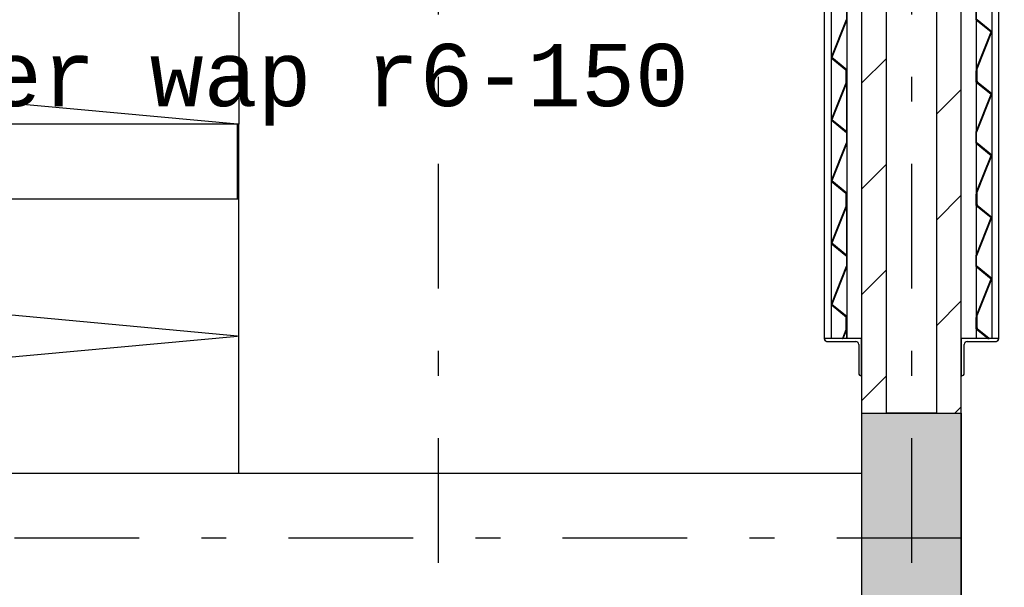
# Model space of a CAD drawing. Extents: x 2 to 87, y -108 to 11.
# Tile 250 of 256: x 29.55 to 33.5, y -20.01 to -17.73. Entities that reach past the tile are written whole.
import ezdxf

# ---------------------------------------------------------------- set-up
doc = ezdxf.new("R2010")
doc.units = 0
doc.header["$MEASUREMENT"] = 0
doc.linetypes.add('DASHDOT', pattern=[1, 0.5, -0.25, 0, -0.25])
for name, color, linetype in [('14', 7, 'CONTINUOUS'), ('18', 7, 'CONTINUOUS'), ('2', 7, 'CONTINUOUS'), ('25', 7, 'CONTINUOUS'), ('4', 7, 'CONTINUOUS'), ('5', 7, 'CONTINUOUS'), ('6', 7, 'CONTINUOUS'), ('8', 7, 'CONTINUOUS')]:
    doc.layers.add(name, color=color, linetype=linetype)
doc.styles.add('MONOTXT', font='MONOTXT', dxfattribs={"height": 0.2})

# ---------------------------------------------------------------- blocks, each defined once
blk = doc.blocks.new('*N700')
at = {"layer": '25', "color": 62, "linetype": 'Continuous'}
for p, q in [((32.8641, -18.9235), (32.8661, -18.9235)), ((32.8641, -18.9235), (32.8641, -18.973)), ((32.8661, -18.9235), (32.8661, -18.973)), ((32.8638, -18.9737), (32.8503, -19.0075)), ((32.8661, -18.9737), (32.8526, -19.0075)), ((32.8641, -18.973), (32.8638, -18.9737)), ((32.8661, -18.973), (32.8661, -18.9737)), ((32.8503, -19.0075), (32.8526, -19.0075))]:
    blk.add_line(p, q, dxfattribs=at)
for points in [[(32.8641, -18.9235), (32.8641, -18.9235), (32.8661, -18.9235)], [(32.8641, -18.9235), (32.8641, -18.973), (32.8661, -18.973)], [(32.8641, -18.9235), (32.8661, -18.9235), (32.8661, -18.973)], [(32.8638, -18.9737), (32.8503, -19.0075), (32.8526, -19.0075)], [(32.8638, -18.9737), (32.8661, -18.9737), (32.8526, -19.0075)], [(32.8641, -18.973), (32.8638, -18.9737), (32.8661, -18.9737)], [(32.8641, -18.973), (32.8661, -18.973), (32.8661, -18.9737)], [(32.8503, -19.0075), (32.8503, -19.0075), (32.8526, -19.0075)]]:
    blk.add_solid(points, dxfattribs=at)
blk = doc.blocks.new('*N701')
at = {"layer": '25', "color": 62, "linetype": 'Continuous'}
for p, q in [((32.8641, -18.4285), (32.8661, -18.4285)), ((32.8641, -18.4285), (32.8641, -18.478)), ((32.8661, -18.4285), (32.8661, -18.478)), ((32.8638, -18.4788), (32.805, -18.6251)), ((32.8661, -18.4788), (32.8073, -18.6251)), ((32.8641, -18.478), (32.8638, -18.4788)), ((32.8661, -18.478), (32.8661, -18.4788)), ((32.805, -18.6251), (32.8046, -18.6262)), ((32.8046, -18.6262), (32.8641, -18.6741)), ((32.8073, -18.6251), (32.8086, -18.6262)), ((32.8086, -18.6262), (32.8681, -18.6741)), ((32.8641, -18.6741), (32.8661, -18.6757)), ((32.8661, -18.6757), (32.8661, -18.7186)), ((32.8681, -18.6741), (32.8681, -18.6757)), ((32.8681, -18.6757), (32.8681, -18.7186)), ((32.8658, -18.7193), (32.805, -18.8707)), ((32.8681, -18.7193), (32.8073, -18.8707)), ((32.8661, -18.7186), (32.8658, -18.7193)), ((32.8681, -18.7186), (32.8681, -18.7193)), ((32.805, -18.8707), (32.8046, -18.8717)), ((32.8046, -18.8717), (32.8641, -18.9196)), ((32.8073, -18.8707), (32.8086, -18.8717)), ((32.8086, -18.8717), (32.8681, -18.9196)), ((32.8641, -18.9196), (32.8661, -18.9213)), ((32.8661, -18.9213), (32.8661, -18.9649)), ((32.8681, -18.9196), (32.8681, -18.9213)), ((32.8681, -18.9213), (32.8681, -18.9649)), ((32.8661, -18.9649), (32.8681, -18.9649))]:
    blk.add_line(p, q, dxfattribs=at)
for points in [[(32.8641, -18.4285), (32.8641, -18.4285), (32.8661, -18.4285)], [(32.8641, -18.4285), (32.8641, -18.478), (32.8661, -18.478)], [(32.8641, -18.4285), (32.8661, -18.4285), (32.8661, -18.478)], [(32.8638, -18.4788), (32.805, -18.6251), (32.8073, -18.6251)], [(32.8638, -18.4788), (32.8661, -18.4788), (32.8073, -18.6251)], [(32.8641, -18.478), (32.8638, -18.4788), (32.8661, -18.4788)], [(32.8641, -18.478), (32.8661, -18.478), (32.8661, -18.4788)], [(32.805, -18.6251), (32.8046, -18.6262), (32.8086, -18.6262)], [(32.8046, -18.6262), (32.8641, -18.6741), (32.8681, -18.6741)], [(32.8046, -18.6262), (32.8086, -18.6262), (32.8681, -18.6741)], [(32.805, -18.6251), (32.8073, -18.6251), (32.8086, -18.6262)], [(32.8641, -18.6741), (32.8661, -18.6757), (32.8681, -18.6757)], [(32.8641, -18.6741), (32.8681, -18.6741), (32.8681, -18.6757)], [(32.8661, -18.6757), (32.8661, -18.7186), (32.8681, -18.7186)], [(32.8661, -18.6757), (32.8681, -18.6757), (32.8681, -18.7186)], [(32.8658, -18.7193), (32.805, -18.8707), (32.8073, -18.8707)], [(32.8658, -18.7193), (32.8681, -18.7193), (32.8073, -18.8707)], [(32.8661, -18.7186), (32.8658, -18.7193), (32.8681, -18.7193)], [(32.8661, -18.7186), (32.8681, -18.7186), (32.8681, -18.7193)], [(32.805, -18.8707), (32.8046, -18.8717), (32.8086, -18.8717)], [(32.8046, -18.8717), (32.8641, -18.9196), (32.8681, -18.9196)], [(32.8046, -18.8717), (32.8086, -18.8717), (32.8681, -18.9196)], [(32.805, -18.8707), (32.8073, -18.8707), (32.8086, -18.8717)], [(32.8641, -18.9196), (32.8661, -18.9213), (32.8681, -18.9213)], [(32.8641, -18.9196), (32.8681, -18.9196), (32.8681, -18.9213)], [(32.8661, -18.9213), (32.8661, -18.9649), (32.8681, -18.9649)], [(32.8661, -18.9213), (32.8681, -18.9213), (32.8681, -18.9649)], [(32.8661, -18.9649), (32.8661, -18.9649), (32.8681, -18.9649)]]:
    blk.add_solid(points, dxfattribs=at)
blk = doc.blocks.new('*N702')
at = {"layer": '25', "color": 62, "linetype": 'Continuous'}
for p, q in [((32.8641, -17.9336), (32.8661, -17.9336)), ((32.8641, -17.9336), (32.8641, -17.983)), ((32.8661, -17.9336), (32.8661, -17.983)), ((32.8638, -17.9838), (32.805, -18.1302)), ((32.8661, -17.9838), (32.8073, -18.1302)), ((32.8641, -17.983), (32.8638, -17.9838)), ((32.8661, -17.983), (32.8661, -17.9838)), ((32.805, -18.1302), (32.8046, -18.1312)), ((32.8046, -18.1312), (32.8641, -18.1791)), ((32.8073, -18.1302), (32.8086, -18.1312)), ((32.8086, -18.1312), (32.8681, -18.1791)), ((32.8641, -18.1791), (32.8661, -18.1807)), ((32.8661, -18.1807), (32.8661, -18.2236)), ((32.8681, -18.1791), (32.8681, -18.1807)), ((32.8681, -18.1807), (32.8681, -18.2236)), ((32.8658, -18.2243), (32.805, -18.3757)), ((32.8681, -18.2243), (32.8073, -18.3757)), ((32.8661, -18.2236), (32.8658, -18.2243)), ((32.8681, -18.2236), (32.8681, -18.2243)), ((32.805, -18.3757), (32.8046, -18.3768)), ((32.8046, -18.3768), (32.8641, -18.4246)), ((32.8073, -18.3757), (32.8086, -18.3768)), ((32.8086, -18.3768), (32.8681, -18.4246)), ((32.8641, -18.4246), (32.8661, -18.4263)), ((32.8661, -18.4263), (32.8661, -18.4699)), ((32.8681, -18.4246), (32.8681, -18.4263)), ((32.8681, -18.4263), (32.8681, -18.4699)), ((32.8661, -18.4699), (32.8681, -18.4699))]:
    blk.add_line(p, q, dxfattribs=at)
for points in [[(32.8641, -17.9336), (32.8641, -17.9336), (32.8661, -17.9336)], [(32.8641, -17.9336), (32.8641, -17.983), (32.8661, -17.983)], [(32.8641, -17.9336), (32.8661, -17.9336), (32.8661, -17.983)], [(32.8638, -17.9838), (32.805, -18.1302), (32.8073, -18.1302)], [(32.8638, -17.9838), (32.8661, -17.9838), (32.8073, -18.1302)], [(32.8641, -17.983), (32.8638, -17.9838), (32.8661, -17.9838)], [(32.8641, -17.983), (32.8661, -17.983), (32.8661, -17.9838)], [(32.805, -18.1302), (32.8046, -18.1312), (32.8086, -18.1312)], [(32.8046, -18.1312), (32.8641, -18.1791), (32.8681, -18.1791)], [(32.8046, -18.1312), (32.8086, -18.1312), (32.8681, -18.1791)], [(32.805, -18.1302), (32.8073, -18.1302), (32.8086, -18.1312)], [(32.8641, -18.1791), (32.8661, -18.1807), (32.8681, -18.1807)], [(32.8641, -18.1791), (32.8681, -18.1791), (32.8681, -18.1807)], [(32.8661, -18.1807), (32.8661, -18.2236), (32.8681, -18.2236)], [(32.8661, -18.1807), (32.8681, -18.1807), (32.8681, -18.2236)], [(32.8658, -18.2243), (32.805, -18.3757), (32.8073, -18.3757)], [(32.8658, -18.2243), (32.8681, -18.2243), (32.8073, -18.3757)], [(32.8661, -18.2236), (32.8658, -18.2243), (32.8681, -18.2243)], [(32.8661, -18.2236), (32.8681, -18.2236), (32.8681, -18.2243)], [(32.805, -18.3757), (32.8046, -18.3768), (32.8086, -18.3768)], [(32.8046, -18.3768), (32.8641, -18.4246), (32.8681, -18.4246)], [(32.8046, -18.3768), (32.8086, -18.3768), (32.8681, -18.4246)], [(32.805, -18.3757), (32.8073, -18.3757), (32.8086, -18.3768)], [(32.8641, -18.4246), (32.8661, -18.4263), (32.8681, -18.4263)], [(32.8641, -18.4246), (32.8681, -18.4246), (32.8681, -18.4263)], [(32.8661, -18.4263), (32.8661, -18.4699), (32.8681, -18.4699)], [(32.8661, -18.4263), (32.8681, -18.4263), (32.8681, -18.4699)], [(32.8661, -18.4699), (32.8661, -18.4699), (32.8681, -18.4699)]]:
    blk.add_solid(points, dxfattribs=at)
blk = doc.blocks.new('*N703')
at = {"layer": '25', "color": 62, "linetype": 'Continuous'}
for p, q in [((32.8641, -17.4386), (32.8661, -17.4386)), ((32.8641, -17.4386), (32.8641, -17.4881)), ((32.8661, -17.4386), (32.8661, -17.4881)), ((32.8638, -17.4888), (32.805, -17.6352)), ((32.8661, -17.4888), (32.8073, -17.6352)), ((32.8641, -17.4881), (32.8638, -17.4888)), ((32.8661, -17.4881), (32.8661, -17.4888)), ((32.805, -17.6352), (32.8046, -17.6362)), ((32.8046, -17.6362), (32.8641, -17.6841)), ((32.8073, -17.6352), (32.8086, -17.6362)), ((32.8086, -17.6362), (32.8681, -17.6841)), ((32.8641, -17.6841), (32.8661, -17.6858)), ((32.8661, -17.6858), (32.8661, -17.7286)), ((32.8681, -17.6841), (32.8681, -17.6858)), ((32.8681, -17.6858), (32.8681, -17.7286)), ((32.8658, -17.7294), (32.805, -17.8807)), ((32.8681, -17.7294), (32.8073, -17.8807)), ((32.8661, -17.7286), (32.8658, -17.7294)), ((32.8681, -17.7286), (32.8681, -17.7294)), ((32.805, -17.8807), (32.8046, -17.8818)), ((32.8046, -17.8818), (32.8641, -17.9297)), ((32.8073, -17.8807), (32.8086, -17.8818)), ((32.8086, -17.8818), (32.8681, -17.9297)), ((32.8641, -17.9297), (32.8661, -17.9313)), ((32.8661, -17.9313), (32.8661, -17.9749)), ((32.8681, -17.9297), (32.8681, -17.9313)), ((32.8681, -17.9313), (32.8681, -17.9749)), ((32.8661, -17.9749), (32.8681, -17.9749))]:
    blk.add_line(p, q, dxfattribs=at)
for points in [[(32.8641, -17.4386), (32.8641, -17.4386), (32.8661, -17.4386)], [(32.8641, -17.4386), (32.8641, -17.4881), (32.8661, -17.4881)], [(32.8641, -17.4386), (32.8661, -17.4386), (32.8661, -17.4881)], [(32.8638, -17.4888), (32.805, -17.6352), (32.8073, -17.6352)], [(32.8638, -17.4888), (32.8661, -17.4888), (32.8073, -17.6352)], [(32.8641, -17.4881), (32.8638, -17.4888), (32.8661, -17.4888)], [(32.8641, -17.4881), (32.8661, -17.4881), (32.8661, -17.4888)], [(32.805, -17.6352), (32.8046, -17.6362), (32.8086, -17.6362)], [(32.8046, -17.6362), (32.8641, -17.6841), (32.8681, -17.6841)], [(32.8046, -17.6362), (32.8086, -17.6362), (32.8681, -17.6841)], [(32.805, -17.6352), (32.8073, -17.6352), (32.8086, -17.6362)], [(32.8641, -17.6841), (32.8661, -17.6858), (32.8681, -17.6858)], [(32.8641, -17.6841), (32.8681, -17.6841), (32.8681, -17.6858)], [(32.8661, -17.6858), (32.8661, -17.7286), (32.8681, -17.7286)], [(32.8661, -17.6858), (32.8681, -17.6858), (32.8681, -17.7286)], [(32.8658, -17.7294), (32.805, -17.8807), (32.8073, -17.8807)], [(32.8658, -17.7294), (32.8681, -17.7294), (32.8073, -17.8807)], [(32.8661, -17.7286), (32.8658, -17.7294), (32.8681, -17.7294)], [(32.8661, -17.7286), (32.8681, -17.7286), (32.8681, -17.7294)], [(32.805, -17.8807), (32.8046, -17.8818), (32.8086, -17.8818)], [(32.8046, -17.8818), (32.8641, -17.9297), (32.8681, -17.9297)], [(32.8046, -17.8818), (32.8086, -17.8818), (32.8681, -17.9297)], [(32.805, -17.8807), (32.8073, -17.8807), (32.8086, -17.8818)], [(32.8641, -17.9297), (32.8661, -17.9313), (32.8681, -17.9313)], [(32.8641, -17.9297), (32.8681, -17.9297), (32.8681, -17.9313)], [(32.8661, -17.9313), (32.8661, -17.9749), (32.8681, -17.9749)], [(32.8661, -17.9313), (32.8681, -17.9313), (32.8681, -17.9749)], [(32.8661, -17.9749), (32.8661, -17.9749), (32.8681, -17.9749)]]:
    blk.add_solid(points, dxfattribs=at)
blk = doc.blocks.new('*N733')
at = {"layer": '25', "color": 62, "linetype": 'Continuous'}
for p, q in [((-32.8681, 17.534), (-32.8681, 17.5776)), ((-32.8661, 17.5776), (-32.8681, 17.5776)), ((-32.8661, 17.534), (-32.8661, 17.5776)), ((-32.8681, 17.5323), (-32.8681, 17.534)), ((-32.8086, 17.4845), (-32.8681, 17.5323)), ((-32.8641, 17.5323), (-32.8661, 17.534)), ((-32.8046, 17.4845), (-32.8641, 17.5323)), ((-32.8681, 17.332), (-32.8073, 17.4834)), ((-32.8658, 17.332), (-32.805, 17.4834)), ((-32.8073, 17.4834), (-32.8086, 17.4845)), ((-32.805, 17.4834), (-32.8046, 17.4845)), ((-32.8681, 17.3313), (-32.8681, 17.332)), ((-32.8681, 17.2884), (-32.8681, 17.3313)), ((-32.8661, 17.3313), (-32.8658, 17.332)), ((-32.8661, 17.2884), (-32.8661, 17.3313)), ((-32.8681, 17.2868), (-32.8681, 17.2884)), ((-32.8086, 17.2389), (-32.8681, 17.2868)), ((-32.8641, 17.2868), (-32.8661, 17.2884)), ((-32.8046, 17.2389), (-32.8641, 17.2868)), ((-32.8661, 17.0915), (-32.8073, 17.2379)), ((-32.8638, 17.0915), (-32.805, 17.2379)), ((-32.8073, 17.2379), (-32.8086, 17.2389)), ((-32.805, 17.2379), (-32.8046, 17.2389)), ((-32.8661, 17.0907), (-32.8661, 17.0915)), ((-32.8661, 17.0412), (-32.8661, 17.0907)), ((-32.8641, 17.0907), (-32.8638, 17.0915)), ((-32.8641, 17.0412), (-32.8641, 17.0907)), ((-32.8641, 17.0412), (-32.8661, 17.0412))]:
    blk.add_line(p, q, dxfattribs=at)
for points in [[(-32.8661, 17.534), (-32.8661, 17.5776), (-32.8681, 17.5776)], [(-32.8661, 17.534), (-32.8681, 17.534), (-32.8681, 17.5776)], [(-32.8661, 17.5776), (-32.8661, 17.5776), (-32.8681, 17.5776)], [(-32.8641, 17.5323), (-32.8661, 17.534), (-32.8681, 17.534)], [(-32.8641, 17.5323), (-32.8681, 17.5323), (-32.8681, 17.534)], [(-32.8046, 17.4845), (-32.8641, 17.5323), (-32.8681, 17.5323)], [(-32.8046, 17.4845), (-32.8086, 17.4845), (-32.8681, 17.5323)], [(-32.8658, 17.332), (-32.8681, 17.332), (-32.8073, 17.4834)], [(-32.8658, 17.332), (-32.805, 17.4834), (-32.8073, 17.4834)], [(-32.805, 17.4834), (-32.8046, 17.4845), (-32.8086, 17.4845)], [(-32.805, 17.4834), (-32.8073, 17.4834), (-32.8086, 17.4845)], [(-32.8661, 17.3313), (-32.8658, 17.332), (-32.8681, 17.332)], [(-32.8661, 17.3313), (-32.8681, 17.3313), (-32.8681, 17.332)], [(-32.8661, 17.2884), (-32.8661, 17.3313), (-32.8681, 17.3313)], [(-32.8661, 17.2884), (-32.8681, 17.2884), (-32.8681, 17.3313)], [(-32.8641, 17.2868), (-32.8661, 17.2884), (-32.8681, 17.2884)], [(-32.8641, 17.2868), (-32.8681, 17.2868), (-32.8681, 17.2884)], [(-32.8046, 17.2389), (-32.8641, 17.2868), (-32.8681, 17.2868)], [(-32.8046, 17.2389), (-32.8086, 17.2389), (-32.8681, 17.2868)], [(-32.8638, 17.0915), (-32.8661, 17.0915), (-32.8073, 17.2379)], [(-32.8638, 17.0915), (-32.805, 17.2379), (-32.8073, 17.2379)], [(-32.805, 17.2379), (-32.8046, 17.2389), (-32.8086, 17.2389)], [(-32.805, 17.2379), (-32.8073, 17.2379), (-32.8086, 17.2389)], [(-32.8641, 17.0907), (-32.8638, 17.0915), (-32.8661, 17.0915)], [(-32.8641, 17.0907), (-32.8661, 17.0907), (-32.8661, 17.0915)], [(-32.8641, 17.0412), (-32.8641, 17.0907), (-32.8661, 17.0907)], [(-32.8641, 17.0412), (-32.8661, 17.0412), (-32.8661, 17.0907)], [(-32.8641, 17.0412), (-32.8641, 17.0412), (-32.8661, 17.0412)]]:
    blk.add_solid(points, dxfattribs=at)
blk = doc.blocks.new('*N734')
at = {"layer": '25', "color": 62, "linetype": 'Continuous'}
for p, q in [((-32.8681, 17.039), (-32.8681, 17.0826)), ((-32.8661, 17.0826), (-32.8681, 17.0826)), ((-32.8661, 17.039), (-32.8661, 17.0826)), ((-32.8681, 17.0373), (-32.8681, 17.039)), ((-32.8086, 16.9895), (-32.8681, 17.0373)), ((-32.8641, 17.0373), (-32.8661, 17.039)), ((-32.8046, 16.9895), (-32.8641, 17.0373)), ((-32.8681, 16.8371), (-32.8073, 16.9884)), ((-32.8658, 16.8371), (-32.805, 16.9884)), ((-32.8073, 16.9884), (-32.8086, 16.9895)), ((-32.805, 16.9884), (-32.8046, 16.9895)), ((-32.8681, 16.8363), (-32.8681, 16.8371)), ((-32.8681, 16.7935), (-32.8681, 16.8363)), ((-32.8661, 16.8363), (-32.8658, 16.8371)), ((-32.8661, 16.7935), (-32.8661, 16.8363)), ((-32.8681, 16.7918), (-32.8681, 16.7935)), ((-32.8086, 16.7439), (-32.8681, 16.7918)), ((-32.8641, 16.7918), (-32.8661, 16.7935)), ((-32.8046, 16.7439), (-32.8641, 16.7918)), ((-32.8661, 16.5965), (-32.8073, 16.7429)), ((-32.8638, 16.5965), (-32.805, 16.7429)), ((-32.8073, 16.7429), (-32.8086, 16.7439)), ((-32.805, 16.7429), (-32.8046, 16.7439)), ((-32.8661, 16.5957), (-32.8661, 16.5965)), ((-32.8661, 16.5463), (-32.8661, 16.5957)), ((-32.8641, 16.5957), (-32.8638, 16.5965)), ((-32.8641, 16.5463), (-32.8641, 16.5957)), ((-32.8641, 16.5463), (-32.8661, 16.5463))]:
    blk.add_line(p, q, dxfattribs=at)
for points in [[(-32.8661, 17.039), (-32.8661, 17.0826), (-32.8681, 17.0826)], [(-32.8661, 17.039), (-32.8681, 17.039), (-32.8681, 17.0826)], [(-32.8661, 17.0826), (-32.8661, 17.0826), (-32.8681, 17.0826)], [(-32.8641, 17.0373), (-32.8661, 17.039), (-32.8681, 17.039)], [(-32.8641, 17.0373), (-32.8681, 17.0373), (-32.8681, 17.039)], [(-32.8046, 16.9895), (-32.8641, 17.0373), (-32.8681, 17.0373)], [(-32.8046, 16.9895), (-32.8086, 16.9895), (-32.8681, 17.0373)], [(-32.8658, 16.8371), (-32.8681, 16.8371), (-32.8073, 16.9884)], [(-32.8658, 16.8371), (-32.805, 16.9884), (-32.8073, 16.9884)], [(-32.805, 16.9884), (-32.8046, 16.9895), (-32.8086, 16.9895)], [(-32.805, 16.9884), (-32.8073, 16.9884), (-32.8086, 16.9895)], [(-32.8661, 16.8363), (-32.8658, 16.8371), (-32.8681, 16.8371)], [(-32.8661, 16.8363), (-32.8681, 16.8363), (-32.8681, 16.8371)], [(-32.8661, 16.7935), (-32.8661, 16.8363), (-32.8681, 16.8363)], [(-32.8661, 16.7935), (-32.8681, 16.7935), (-32.8681, 16.8363)], [(-32.8641, 16.7918), (-32.8661, 16.7935), (-32.8681, 16.7935)], [(-32.8641, 16.7918), (-32.8681, 16.7918), (-32.8681, 16.7935)], [(-32.8046, 16.7439), (-32.8641, 16.7918), (-32.8681, 16.7918)], [(-32.8046, 16.7439), (-32.8086, 16.7439), (-32.8681, 16.7918)], [(-32.8638, 16.5965), (-32.8661, 16.5965), (-32.8073, 16.7429)], [(-32.8638, 16.5965), (-32.805, 16.7429), (-32.8073, 16.7429)], [(-32.805, 16.7429), (-32.8046, 16.7439), (-32.8086, 16.7439)], [(-32.805, 16.7429), (-32.8073, 16.7429), (-32.8086, 16.7439)], [(-32.8641, 16.5957), (-32.8638, 16.5965), (-32.8661, 16.5965)], [(-32.8641, 16.5957), (-32.8661, 16.5957), (-32.8661, 16.5965)], [(-32.8641, 16.5463), (-32.8641, 16.5957), (-32.8661, 16.5957)], [(-32.8641, 16.5463), (-32.8661, 16.5463), (-32.8661, 16.5957)], [(-32.8641, 16.5463), (-32.8641, 16.5463), (-32.8661, 16.5463)]]:
    blk.add_solid(points, dxfattribs=at)
blk = doc.blocks.new('*N735')
at = {"layer": '25', "color": 62, "linetype": 'Continuous'}
for p, q in [((-32.8681, 16.544), (-32.8681, 16.5876)), ((-32.8661, 16.5876), (-32.8681, 16.5876)), ((-32.8661, 16.544), (-32.8661, 16.5876)), ((-32.8681, 16.5424), (-32.8681, 16.544)), ((-32.8086, 16.4945), (-32.8681, 16.5424)), ((-32.8641, 16.5424), (-32.8661, 16.544)), ((-32.8046, 16.4945), (-32.8641, 16.5424)), ((-32.8681, 16.3421), (-32.8073, 16.4934)), ((-32.8658, 16.3421), (-32.805, 16.4934)), ((-32.8073, 16.4934), (-32.8086, 16.4945)), ((-32.805, 16.4934), (-32.8046, 16.4945)), ((-32.8681, 16.3413), (-32.8681, 16.3421)), ((-32.8681, 16.2985), (-32.8681, 16.3413)), ((-32.8661, 16.3413), (-32.8658, 16.3421)), ((-32.8661, 16.2985), (-32.8661, 16.3413)), ((-32.8681, 16.2968), (-32.8681, 16.2985)), ((-32.8086, 16.249), (-32.8681, 16.2968)), ((-32.8641, 16.2968), (-32.8661, 16.2985)), ((-32.8046, 16.249), (-32.8641, 16.2968)), ((-32.8661, 16.1015), (-32.8073, 16.2479)), ((-32.8638, 16.1015), (-32.805, 16.2479)), ((-32.8073, 16.2479), (-32.8086, 16.249)), ((-32.805, 16.2479), (-32.8046, 16.249)), ((-32.8661, 16.1008), (-32.8661, 16.1015)), ((-32.8661, 16.0513), (-32.8661, 16.1008)), ((-32.8641, 16.1008), (-32.8638, 16.1015)), ((-32.8641, 16.0513), (-32.8641, 16.1008)), ((-32.8641, 16.0513), (-32.8661, 16.0513))]:
    blk.add_line(p, q, dxfattribs=at)
for points in [[(-32.8661, 16.544), (-32.8661, 16.5876), (-32.8681, 16.5876)], [(-32.8661, 16.544), (-32.8681, 16.544), (-32.8681, 16.5876)], [(-32.8661, 16.5876), (-32.8661, 16.5876), (-32.8681, 16.5876)], [(-32.8641, 16.5424), (-32.8661, 16.544), (-32.8681, 16.544)], [(-32.8641, 16.5424), (-32.8681, 16.5424), (-32.8681, 16.544)], [(-32.8046, 16.4945), (-32.8641, 16.5424), (-32.8681, 16.5424)], [(-32.8046, 16.4945), (-32.8086, 16.4945), (-32.8681, 16.5424)], [(-32.8658, 16.3421), (-32.8681, 16.3421), (-32.8073, 16.4934)], [(-32.8658, 16.3421), (-32.805, 16.4934), (-32.8073, 16.4934)], [(-32.805, 16.4934), (-32.8046, 16.4945), (-32.8086, 16.4945)], [(-32.805, 16.4934), (-32.8073, 16.4934), (-32.8086, 16.4945)], [(-32.8661, 16.3413), (-32.8658, 16.3421), (-32.8681, 16.3421)], [(-32.8661, 16.3413), (-32.8681, 16.3413), (-32.8681, 16.3421)], [(-32.8661, 16.2985), (-32.8661, 16.3413), (-32.8681, 16.3413)], [(-32.8661, 16.2985), (-32.8681, 16.2985), (-32.8681, 16.3413)], [(-32.8641, 16.2968), (-32.8661, 16.2985), (-32.8681, 16.2985)], [(-32.8641, 16.2968), (-32.8681, 16.2968), (-32.8681, 16.2985)], [(-32.8046, 16.249), (-32.8641, 16.2968), (-32.8681, 16.2968)], [(-32.8046, 16.249), (-32.8086, 16.249), (-32.8681, 16.2968)], [(-32.8638, 16.1015), (-32.8661, 16.1015), (-32.8073, 16.2479)], [(-32.8638, 16.1015), (-32.805, 16.2479), (-32.8073, 16.2479)], [(-32.805, 16.2479), (-32.8046, 16.249), (-32.8086, 16.249)], [(-32.805, 16.2479), (-32.8073, 16.2479), (-32.8086, 16.249)], [(-32.8641, 16.1008), (-32.8638, 16.1015), (-32.8661, 16.1015)], [(-32.8641, 16.1008), (-32.8661, 16.1008), (-32.8661, 16.1015)], [(-32.8641, 16.0513), (-32.8641, 16.1008), (-32.8661, 16.1008)], [(-32.8641, 16.0513), (-32.8661, 16.0513), (-32.8661, 16.1008)], [(-32.8641, 16.0513), (-32.8641, 16.0513), (-32.8661, 16.0513)]]:
    blk.add_solid(points, dxfattribs=at)
blk = doc.blocks.new('*N736')
at = {"layer": '25', "color": 62, "linetype": 'Continuous'}
for p, q in [((-32.8681, 16.049), (-32.8681, 16.0927)), ((-32.8661, 16.0927), (-32.8681, 16.0927)), ((-32.8661, 16.049), (-32.8661, 16.0927)), ((-32.8681, 16.0474), (-32.8681, 16.049)), ((-32.82, 16.0087), (-32.8681, 16.0474)), ((-32.8641, 16.0474), (-32.8661, 16.049)), ((-32.8159, 16.0087), (-32.8641, 16.0474)), ((-32.8159, 16.0087), (-32.82, 16.0087))]:
    blk.add_line(p, q, dxfattribs=at)
for points in [[(-32.8661, 16.049), (-32.8661, 16.0927), (-32.8681, 16.0927)], [(-32.8661, 16.049), (-32.8681, 16.049), (-32.8681, 16.0927)], [(-32.8661, 16.0927), (-32.8661, 16.0927), (-32.8681, 16.0927)], [(-32.8641, 16.0474), (-32.8661, 16.049), (-32.8681, 16.049)], [(-32.8641, 16.0474), (-32.8681, 16.0474), (-32.8681, 16.049)], [(-32.8159, 16.0087), (-32.8641, 16.0474), (-32.8681, 16.0474)], [(-32.8159, 16.0087), (-32.82, 16.0087), (-32.8681, 16.0474)], [(-32.8159, 16.0087), (-32.8159, 16.0087), (-32.82, 16.0087)]]:
    blk.add_solid(points, dxfattribs=at)

msp = doc.modelspace()

# ---------------------------------------------------------------- linework, layer by layer
at = {"layer": '14', "color": 62, "linetype": 'Continuous'}
for p, q in [((30.422, -18.4475), (30.422, -18.1475)), ((21.9276, -18.4475), (30.422, -18.4475))]:
    msp.add_line(p, q, dxfattribs=at)
at = {"layer": '18', "color": 62, "linetype": 'Continuous'}
for p, q in [((30.4276, -17.0475), (30.4276, -18.1475)), ((30.4276, -18.1475), (24.4276, -18.1475)), ((30.4276, -18.4475), (30.4276, -18.1475)), ((24.4276, -18.4475), (30.4276, -18.4475)), ((30.4276, -19.5475), (30.4276, -18.4475)), ((24.4276, -19.5475), (30.4276, -19.5475)), ((30.4276, -19.5475), (32.9276, -19.5475))]:
    msp.add_line(p, q, dxfattribs=at)
at = {"layer": '2', "color": 62, "linetype": 'Continuous'}
for p, q in [((33.4505, -17.5317), (33.4505, -17.7773)), ((32.8046, -17.6362), (32.8046, -17.8818)), ((32.8681, -17.7294), (32.8681, -17.6841)), ((33.387, -17.6842), (33.387, -17.7294)), ((32.8661, -17.7286), (32.8046, -17.8818)), ((32.8073, -17.8807), (32.8681, -17.7294)), ((32.8681, -17.7294), (32.8681, -17.9297)), ((33.387, -17.7294), (33.4478, -17.7783)), ((33.387, -17.7294), (33.387, -17.9336)), ((33.4505, -17.7773), (33.389, -17.7278)), ((33.4478, -17.7783), (33.389, -17.9247)), ((33.391, -17.9255), (33.4505, -17.7773)), ((33.4505, -17.7773), (33.4505, -18.0267)), ((32.8046, -17.8818), (32.8661, -17.9313)), ((32.8046, -17.8818), (32.8046, -18.1312)), ((32.8681, -17.9297), (32.8073, -17.8807)), ((32.8661, -17.9336), (32.8641, -17.9336)), ((32.8641, -17.9336), (32.8641, -17.983)), ((32.8661, -17.9313), (32.8661, -17.9749)), ((32.8661, -17.9838), (32.8661, -17.9336)), ((32.8681, -17.9749), (32.8681, -17.9297)), ((33.389, -17.9336), (33.387, -17.9336)), ((33.387, -17.9336), (33.387, -17.9789)), ((33.389, -17.9247), (33.389, -17.975)), ((33.389, -17.9772), (33.389, -17.9336)), ((33.391, -17.975), (33.391, -17.9255)), ((32.8661, -17.9749), (32.8681, -17.9749)), ((32.8681, -17.9749), (32.8681, -18.1791)), ((33.387, -17.9789), (33.4478, -18.0278)), ((33.387, -17.9789), (33.387, -18.1791)), ((33.389, -17.975), (33.391, -17.975)), ((33.4505, -18.0267), (33.389, -17.9772)), ((33.391, -17.975), (33.391, -17.9789)), ((32.8641, -17.983), (32.8046, -18.1312)), ((32.8073, -18.1302), (32.8661, -17.9838)), ((32.8661, -17.9838), (32.8661, -18.1775)), ((33.4478, -18.0278), (33.387, -18.1791)), ((33.389, -18.1799), (33.4505, -18.0267)), ((33.4505, -18.0267), (33.4505, -18.2723)), ((32.8046, -18.1312), (32.8661, -18.1807)), ((32.8046, -18.1312), (32.8046, -18.3768)), ((32.8681, -18.1791), (32.8073, -18.1302)), ((32.8661, -18.1807), (32.8661, -18.2236)), ((32.8681, -18.2243), (32.8681, -18.1791)), ((33.387, -18.1791), (33.387, -18.2244)), ((33.389, -18.2227), (33.389, -18.1799)), ((32.8661, -18.2236), (32.8046, -18.3768)), ((32.8073, -18.3757), (32.8681, -18.2243)), ((32.8681, -18.2243), (32.8681, -18.4246)), ((33.387, -18.2244), (33.4478, -18.2733)), ((33.387, -18.2244), (33.387, -18.4286)), ((33.4505, -18.2723), (33.389, -18.2227)), ((33.4478, -18.2733), (33.389, -18.4197)), ((33.391, -18.4205), (33.4505, -18.2723)), ((33.4505, -18.2723), (33.4505, -18.5217)), ((32.8046, -18.3768), (32.8661, -18.4263)), ((32.8046, -18.3768), (32.8046, -18.6262)), ((32.8681, -18.4246), (32.8073, -18.3757)), ((32.8661, -18.4285), (32.8641, -18.4285)), ((32.8641, -18.4285), (32.8641, -18.478)), ((32.8661, -18.4263), (32.8661, -18.4699)), ((32.8661, -18.4788), (32.8661, -18.4285)), ((32.8681, -18.4699), (32.8681, -18.4246)), ((33.389, -18.4286), (33.387, -18.4286)), ((33.387, -18.4286), (33.387, -18.4738)), ((33.389, -18.4197), (33.389, -18.4699)), ((33.389, -18.4722), (33.389, -18.4286)), ((33.391, -18.4699), (33.391, -18.4205)), ((32.8641, -18.478), (32.8046, -18.6262)), ((32.8073, -18.6251), (32.8661, -18.4788)), ((32.8661, -18.4699), (32.8681, -18.4699)), ((32.8661, -18.4788), (32.8661, -18.6725)), ((32.8681, -18.4699), (32.8681, -18.6741)), ((33.387, -18.4738), (33.4478, -18.5228)), ((33.387, -18.4738), (33.387, -18.6741)), ((33.389, -18.4699), (33.391, -18.4699)), ((33.4505, -18.5217), (33.389, -18.4722)), ((33.391, -18.4699), (33.391, -18.4739)), ((33.4478, -18.5228), (33.387, -18.6741)), ((33.389, -18.6749), (33.4505, -18.5217)), ((33.4505, -18.5217), (33.4505, -18.7672)), ((32.8046, -18.6262), (32.8661, -18.6757)), ((32.8046, -18.6262), (32.8046, -18.8717)), ((32.8681, -18.6741), (32.8073, -18.6251)), ((32.8661, -18.6757), (32.8661, -18.7186)), ((32.8681, -18.7193), (32.8681, -18.6741)), ((33.387, -18.6741), (33.387, -18.7194)), ((33.389, -18.7177), (33.389, -18.6749)), ((32.8661, -18.7186), (32.8046, -18.8717)), ((32.8073, -18.8707), (32.8681, -18.7193)), ((32.8681, -18.7193), (32.8681, -18.9196)), ((33.387, -18.7194), (33.4478, -18.7683)), ((33.387, -18.7194), (33.387, -18.9235)), ((33.4505, -18.7672), (33.389, -18.7177)), ((33.4478, -18.7683), (33.389, -18.9147)), ((33.391, -18.9154), (33.4505, -18.7672)), ((33.4505, -18.7672), (33.4505, -19.0075)), ((32.8046, -18.8717), (32.8661, -18.9213)), ((32.8046, -18.8717), (32.8046, -19.0075)), ((32.8681, -18.9196), (32.8073, -18.8707)), ((32.8661, -18.9235), (32.8641, -18.9235)), ((32.8641, -18.9235), (32.8641, -18.973)), ((32.8661, -18.9213), (32.8661, -18.9649)), ((32.8661, -18.9737), (32.8661, -18.9235)), ((32.8681, -18.9649), (32.8681, -18.9196)), ((33.389, -18.9235), (33.387, -18.9235)), ((33.387, -18.9235), (33.387, -18.9688)), ((33.389, -18.9147), (33.389, -18.9649)), ((33.389, -18.9672), (33.389, -18.9235)), ((33.391, -18.9649), (33.391, -18.9154)), ((32.8661, -18.9649), (32.8681, -18.9649)), ((32.8681, -18.9649), (32.8681, -19.0075)), ((33.389, -18.9649), (33.391, -18.9649)), ((33.4392, -19.0075), (33.389, -18.9672)), ((33.391, -18.9649), (33.391, -18.9689)), ((32.8641, -18.973), (32.8503, -19.0075)), ((32.8526, -19.0075), (32.8661, -18.9737)), ((32.8661, -18.9737), (32.8661, -19.0075)), ((33.387, -18.9688), (33.4351, -19.0075)), ((33.387, -18.9688), (33.387, -19.0075)), ((32.8503, -19.0075), (32.8526, -19.0075)), ((33.4351, -19.0075), (33.4392, -19.0075)), ((32.9276, -19.3075), (32.9276, -20.3075)), ((33.2276, -19.3075), (33.0276, -19.3075)), ((33.3276, -20.3075), (33.3276, -19.3075))]:
    msp.add_line(p, q, dxfattribs=at)
at = {"layer": '25', "color": 62, "linetype": 'Continuous'}
for p, q in [((32.9276, -17.9841), (33.0276, -17.8841)), ((33.2276, -18.1084), (33.3276, -18.0084)), ((32.9276, -18.4084), (33.0276, -18.3084)), ((33.2276, -18.5327), (33.3276, -18.4327)), ((32.9276, -18.8327), (33.0276, -18.7327)), ((33.2276, -18.9569), (33.3276, -18.8569)), ((32.9276, -19.2569), (33.0276, -19.1569)), ((33.3013, -19.3075), (33.3276, -19.2812)), ((32.9276, -19.3075), (33.3276, -19.3075)), ((32.9276, -19.3075), (32.9276, -20.1977)), ((33.3276, -19.3075), (33.3276, -20.1977))]:
    msp.add_line(p, q, dxfattribs=at)
for points in [[(32.9276, -19.3075), (32.9276, -19.3075), (33.3276, -19.3075)], [(32.9276, -19.3075), (32.9276, -20.1977), (33.3276, -20.1977)], [(32.9276, -19.3075), (33.3276, -19.3075), (33.3276, -20.1977)]]:
    msp.add_solid(points, dxfattribs=at)
at = {"layer": '4', "color": 62, "linetype": 'Continuous'}
for p, q in [((32.7776, -16.0087), (32.7776, -19.0075)), ((33.4776, -19.0075), (33.4776, -16.0087)), ((32.9276, -19.0075), (32.7776, -19.0075)), ((32.7896, -19.0195), (32.9036, -19.0195)), ((32.9156, -19.0315), (32.9156, -19.1455)), ((32.9276, -19.1575), (32.9276, -19.0075)), ((33.3276, -19.0075), (33.3276, -19.1575)), ((33.4776, -19.0075), (33.3276, -19.0075)), ((33.3396, -19.1455), (33.3396, -19.0315)), ((33.3516, -19.0195), (33.4656, -19.0195))]:
    msp.add_line(p, q, dxfattribs=at)
for points in [[(32.7776, -19.0075), (32.7779, -19.0101), (32.7787, -19.0127), (32.7802, -19.015)], [(32.7821, -19.0169), (32.7843, -19.0183), (32.7869, -19.0192), (32.7896, -19.0195)], [(33.4656, -19.0195), (33.4682, -19.0192), (33.4708, -19.0183), (33.473, -19.0169)], [(33.4749, -19.015), (33.4764, -19.0127), (33.4773, -19.0101), (33.4776, -19.0075)], [(32.9156, -19.1455), (32.9159, -19.1481), (32.9167, -19.1507), (32.9182, -19.153)], [(32.9201, -19.1549), (32.9223, -19.1563), (32.9249, -19.1572), (32.9276, -19.1575)], [(33.3276, -19.1575), (33.3302, -19.1572), (33.3328, -19.1563), (33.335, -19.1549)], [(33.3369, -19.153), (33.3384, -19.1507), (33.3393, -19.1481), (33.3396, -19.1455)]]:
    msp.add_lwpolyline(points, dxfattribs=at)
for centre, start, end in [((32.7896, -19.0075), 180, 270), ((32.9036, -19.0315), 0, 90), ((33.3516, -19.0315), 90, 180), ((33.4656, -19.0075), 270, 360), ((32.9276, -19.1455), 180, 270), ((33.3276, -19.1455), 270, 360)]:
    msp.add_arc(centre, 0.012, start, end, dxfattribs=at)
at = {"layer": '5', "color": 7, "linetype": 'DASHDOT'}
for p, q in [((31.2276, -7.3075), (31.2276, -96.5075)), ((33.1276, -7.3075), (33.1276, -96.5075)), ((7.5276, -19.8075), (52.6276, -19.8075))]:
    msp.add_line(p, q, dxfattribs=at)
at = {"layer": '5', "color": 62, "linetype": 'Continuous'}
for p, q in [((30.422, -18.1475), (24.422, -17.5975)), ((30.422, -18.9975), (24.422, -18.4475)), ((24.422, -19.5475), (30.422, -18.9975))]:
    msp.add_line(p, q, dxfattribs=at)
at = {"layer": '6', "color": 62, "linetype": 'Continuous'}
for p, q in [((32.9276, -15.7075), (32.9276, -19.3075)), ((33.0276, -19.3075), (33.0276, -15.7075)), ((33.2276, -15.7075), (33.2276, -19.3075)), ((33.3276, -19.3075), (33.3276, -15.7075)), ((32.9276, -19.3075), (33.0276, -19.3075)), ((33.2276, -19.3075), (33.3276, -19.3075))]:
    msp.add_line(p, q, dxfattribs=at)

# ---------------------------------------------------------------- block references
at = {"layer": '25', "color": 62, "linetype": 'Continuous'}
for name, p in [('*N703', (0, 0)), ('*N733', (66.2551, -35.0162)), ('*N702', (0, 0)), ('*N734', (66.2551, -35.0162)), ('*N701', (0, 0)), ('*N735', (66.2551, -35.0162)), ('*N700', (0, 0)), ('*N736', (66.2551, -35.0162))]:
    msp.add_blockref(name, p, dxfattribs=at)

# ---------------------------------------------------------------- texts
at = {"layer": '8', "color": 7, "linetype": 'Continuous', "style": 'MONOTXT'}
msp.add_text('toplaag 80mm betonvloer wap r6-150', height=0.25, dxfattribs=at).set_placement((24.8775, -18.0758))

doc.saveas('drawing.dxf')
